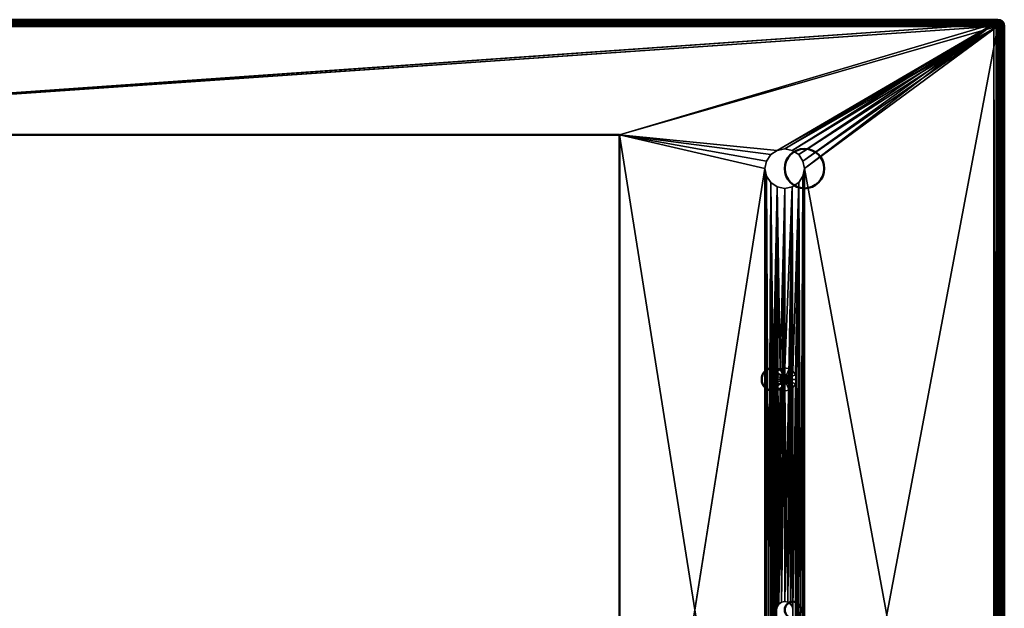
# Model space of a CAD drawing. Header units: millimetres. Extents: x -10 to 1197, y -358 to 10.
# Tile 8 of 8: x 898 to 1197, y -179 to 0. Entities that reach past the tile are written whole.
import ezdxf

# ---------------------------------------------------------------- set-up
doc = ezdxf.new("R2010")
doc.units = ezdxf.units.MM
doc.header["$MEASUREMENT"] = 0
doc.layers.add('0 Misc', color=7, linetype='Continuous', lineweight=35)
doc.layers.add('10 Raster Images', color=7, linetype='Continuous', lineweight=35)

msp = doc.modelspace()

# ---------------------------------------------------------------- linework, layer by layer
at = {"layer": '0 Misc', "color": 160, "linetype": 'Continuous', "lineweight": 50}
for p, q in [((600.43, 0, 2), (1194.86, 0, 2)), ((1194.86, -2, -0.04), (600.43, -2, -0.04)), ((601.64, -1.21, 69.96), (1193.64, -1.21, 69.96)), ((1194.86, 0, 2), (1193.64, -1.21, 69.96)), ((1194.86, -356.43, -0.04), (1194.86, -2, -0.04)), ((1195.64, -3.21, 69.96), (1196.85, -2, 2)), ((1196.85, -2, 2), (1196.85, -356.43, 2)), ((1195.64, -3.21, 69.96), (1195.64, -355.21, 69.96)), ((715.34, -34.91, 69.96), (1079.94, -34.91, 69.96)), ((1079.94, -34.91, -0.04), (715.34, -34.91, -0.04)), ((1079.94, -34.91, 69.96), (1079.94, -323.51, 69.96)), ((1079.94, -34.91, 69.96), (1079.94, -34.91, -0.04)), ((1079.94, -323.51, -0.04), (1079.94, -34.91, -0.04))]:
    msp.add_line(p, q, dxfattribs=at).dxf.unprotected_set("ltscale", 0)
at = {"layer": '0 Misc', "color": 160, "linetype": 'Continuous', "lineweight": 25}
for p, q in [((1193.64, -1.21, 69.96), (715.34, -34.91, 69.96)), ((715.34, -34.91, -0.04), (1194.86, -2, -0.04)), ((1193.64, -1.21, 69.96), (1079.94, -34.91, 69.96)), ((1079.94, -34.91, -0.04), (1194.86, -2, -0.04)), ((1193.64, -1.21, 69.96), (1127.85, -39.67, 69.96)), ((1127.85, -39.67, -0.04), (1194.86, -2, -0.04)), ((1193.64, -1.21, 69.96), (1130.14, -39.21, 69.96)), ((1130.14, -39.21, -0.04), (1194.86, -2, -0.04)), ((1193.64, -1.21, 69.96), (1132.44, -39.67, 69.96)), ((1132.44, -39.67, -0.04), (1194.86, -2, -0.04)), ((1193.64, -1.21, 69.96), (1134.38, -40.97, 69.96)), ((1134.38, -40.97, -0.04), (1194.86, -2, -0.04)), ((1193.64, -1.21, 69.96), (1135.68, -42.92, 69.96)), ((1135.68, -42.92, -0.04), (1194.86, -2, -0.04)), ((1193.64, -1.21, 69.96), (1136.14, -45.21, 69.96)), ((1136.14, -45.21, -0.04), (1194.86, -2, -0.04)), ((1136.14, -313.21, -0.04), (1194.86, -2, -0.04)), ((1193.64, -1.21, 69.96), (1193.64, -357.21, 69.96)), ((1193.64, -1.21, 69.96), (1194.41, -357.06, 69.96)), ((1194.41, -1.37, 69.96), (1194.41, -357.06, 69.96)), ((1194.41, -1.37, 69.96), (1195.06, -356.63, 69.96)), ((1195.06, -1.8, 69.96), (1195.06, -356.63, 69.96)), ((1195.49, -2.45, 69.96), (1195.06, -356.63, 69.96)), ((1195.49, -2.45, 69.96), (1195.49, -355.98, 69.96)), ((1195.64, -3.21, 69.96), (1195.49, -355.98, 69.96)), ((1079.94, -34.91, 69.96), (1124.14, -313.21, 69.96)), ((1127.85, -39.67, 69.96), (1079.94, -34.91, 69.96)), ((1125.9, -40.97, 69.96), (1079.94, -34.91, 69.96)), ((1124.6, -42.92, 69.96), (1079.94, -34.91, 69.96)), ((1124.14, -45.21, 69.96), (1079.94, -34.91, 69.96)), ((1079.94, -34.91, -0.04), (1127.85, -39.67, -0.04)), ((1079.94, -34.91, -0.04), (1125.9, -40.97, -0.04)), ((1079.94, -34.91, -0.04), (1124.6, -42.92, -0.04)), ((1079.94, -34.91, -0.04), (1124.14, -45.21, -0.04)), ((1079.94, -323.51, -0.04), (1124.14, -45.21, -0.04)), ((1124.14, -313.21, 69.96), (1124.14, -45.21, 69.96)), ((1124.14, -45.21, 69.96), (1124.6, -310.92, 69.96)), ((1124.14, -45.21, -0.04), (1124.14, -313.21, -0.04)), ((1124.14, -313.21, -0.04), (1124.6, -47.51, -0.04)), ((1124.6, -47.51, 69.96), (1124.6, -310.92, 69.96)), ((1124.6, -47.51, 69.96), (1125.9, -308.97, 69.96)), ((1124.6, -310.92, -0.04), (1124.6, -47.51, -0.04)), ((1134.38, -308.97, -0.04), (1135.68, -47.51, -0.04)), ((1135.68, -310.92, -0.04), (1136.14, -45.21, -0.04)), ((1135.68, -47.51, 69.96), (1135.68, -310.92, 69.96)), ((1135.68, -47.51, 69.96), (1136.14, -313.21, 69.96)), ((1135.68, -310.92, -0.04), (1135.68, -47.51, -0.04)), ((1136.14, -313.21, 69.96), (1136.14, -45.21, 69.96)), ((1136.14, -45.21, 69.96), (1193.64, -357.21, 69.96)), ((1136.14, -45.21, -0.04), (1136.14, -313.21, -0.04)), ((1124.6, -310.92, -0.04), (1125.9, -49.46, -0.04)), ((1125.9, -49.46, 69.96), (1125.9, -308.97, 69.96)), ((1125.9, -49.46, 69.96), (1126.64, -249.21, 69.96)), ((1126.64, -109.21, 69.96), (1125.9, -49.46, 69.96)), ((1125.9, -308.97, -0.04), (1125.9, -49.46, -0.04)), ((1125.9, -308.97, -0.04), (1127.85, -50.76, -0.04)), ((1127.85, -50.76, 69.96), (1126.64, -109.21, 69.96)), ((1127.85, -50.76, 69.96), (1126.91, -107.87, 69.96)), ((1127.64, -179.21, -0.04), (1127.85, -50.76, -0.04)), ((1127.85, -50.76, 69.96), (1127.67, -106.74, 69.96)), ((1127.83, -178.26, -0.04), (1127.85, -50.76, -0.04)), ((1127.85, -50.76, 69.96), (1128.8, -105.98, 69.96)), ((1128.37, -177.45, -0.04), (1127.85, -50.76, -0.04)), ((1132.44, -50.76, 69.96), (1130.14, -105.71, 69.96)), ((1130.14, -176.71, -0.04), (1132.44, -50.76, -0.04)), ((1131.1, -176.9, -0.04), (1132.44, -50.76, -0.04)), ((1132.44, -50.76, 69.96), (1131.48, -105.98, 69.96)), ((1131.91, -177.45, -0.04), (1132.44, -50.76, -0.04)), ((1132.44, -50.76, 69.96), (1132.62, -106.74, 69.96)), ((1132.45, -178.26, -0.04), (1132.44, -50.76, -0.04)), ((1132.45, -178.26, -0.04), (1134.38, -49.46, -0.04)), ((1134.38, -49.46, 69.96), (1132.62, -106.74, 69.96)), ((1132.64, -179.21, -0.04), (1134.38, -49.46, -0.04)), ((1134.38, -49.46, 69.96), (1133.37, -107.87, 69.96)), ((1134.38, -49.46, 69.96), (1133.64, -109.21, 69.96)), ((1134.38, -49.46, 69.96), (1133.64, -249.21, 69.96)), ((1134.38, -49.46, 69.96), (1134.38, -308.97, 69.96)), ((1134.38, -49.46, 69.96), (1135.68, -310.92, 69.96)), ((1134.38, -308.97, -0.04), (1134.38, -49.46, -0.04)), ((1128.37, -177.45, -0.04), (1130.14, -51.21, -0.04)), ((1130.14, -51.21, 69.96), (1128.8, -105.98, 69.96)), ((1129.18, -176.9, -0.04), (1130.14, -51.21, -0.04)), ((1130.14, -51.21, 69.96), (1130.14, -105.71, 69.96)), ((1130.14, -176.71, -0.04), (1130.14, -51.21, -0.04)), ((1130.14, -107.71, 79.96), (1130.14, -110.71, 79.96)), ((1130.14, -107.71, 79.96), (1130.72, -110.6, 79.96)), ((1126.64, -249.21, 69.96), (1126.64, -109.21, 69.96)), ((1126.64, -109.21, 69.96), (1126.91, -247.87, 69.96)), ((1126.91, -110.55, 69.96), (1126.91, -247.87, 69.96)), ((1126.91, -110.55, 69.96), (1127.67, -246.74, 69.96)), ((1126.91, -110.55, 69.96), (1127.64, -179.21, 69.96)), ((1128.76, -108.64, 79.96), (1128.76, -109.79, 79.96)), ((1128.76, -108.64, 79.96), (1129.08, -110.27, 79.96)), ((1129.08, -108.15, 79.96), (1129.08, -110.27, 79.96)), ((1129.08, -108.15, 79.96), (1129.57, -110.6, 79.96)), ((1129.57, -107.83, 79.96), (1129.57, -110.6, 79.96)), ((1129.57, -107.83, 79.96), (1130.14, -110.71, 79.96)), ((1130.72, -107.83, 79.96), (1130.72, -110.6, 79.96)), ((1130.72, -107.83, 79.96), (1131.2, -110.27, 79.96)), ((1131.2, -108.15, 79.96), (1131.2, -110.27, 79.96)), ((1131.2, -108.15, 79.96), (1131.53, -109.79, 79.96)), ((1131.53, -108.64, 79.96), (1131.53, -109.79, 79.96)), ((1132.64, -179.21, 69.96), (1133.37, -110.55, 69.96)), ((1133.64, -109.21, 69.96), (1133.37, -247.87, 69.96)), ((1133.37, -110.55, 69.96), (1133.37, -247.87, 69.96)), ((1133.64, -109.21, 69.96), (1133.64, -249.21, 69.96)), ((1127.67, -111.69, 69.96), (1127.64, -179.21, 69.96)), ((1127.67, -111.69, 69.96), (1127.83, -178.26, 69.96)), ((1128.8, -112.45, 69.96), (1127.83, -178.26, 69.96)), ((1128.8, -112.45, 69.96), (1128.37, -177.45, 69.96)), ((1128.8, -112.45, 69.96), (1129.18, -176.9, 69.96)), ((1130.14, -112.71, 69.96), (1129.18, -176.9, 69.96)), ((1130.14, -112.71, 69.96), (1130.14, -176.71, 69.96)), ((1130.14, -112.71, 69.96), (1131.1, -176.9, 69.96)), ((1131.48, -112.45, 69.96), (1131.1, -176.9, 69.96)), ((1131.48, -112.45, 69.96), (1131.91, -177.45, 69.96)), ((1132.62, -111.69, 69.96), (1131.91, -177.45, 69.96)), ((1132.62, -111.69, 69.96), (1132.45, -178.26, 69.96)), ((1132.62, -111.69, 69.96), (1132.64, -179.21, 69.96))]:
    msp.add_line(p, q, dxfattribs=at).dxf.unprotected_set("ltscale", 0)
at = {"layer": '0 Misc', "color": 160, "linetype": 'Continuous', "lineweight": 50}
for centre, radius in [((1136.14, -45.21, 69.96), 6), ((1136.14, -45.21, -0.04), 6), ((1126.64, -109.21, 69.96), 3.5), ((1126.64, -109.21, 77.96), 3.5), ((1128.64, -109.21, 79.96), 1.5), ((1132.64, -179.21, 69.96), 2.5), ((1132.64, -179.21, -0.04), 2.5)]:
    msp.add_circle(centre, radius, dxfattribs=at).dxf.unprotected_set("ltscale", 0)
at = {"layer": '0 Misc', "color": 160, "linetype": 'Continuous', "lineweight": 50, "extrusion": (-1, 8.11919e-15, -4.54675e-13)}
msp.add_arc((2, 1.96, -1194.86), 2, 178.977, 270, dxfattribs=at).dxf.unprotected_set("ltscale", 0)
at = {"layer": '0 Misc', "color": 160, "linetype": 'Continuous', "lineweight": 50, "extrusion": (-0.017846, -0.017849, 0.999681)}
msp.add_arc((846.37, 843.19, -19.32), 2, 45.0049, 134.9866, dxfattribs=at).dxf.unprotected_set("ltscale", 0)
at = {"layer": '0 Misc', "color": 160, "linetype": 'Continuous', "lineweight": 50, "extrusion": (0, 0, -1)}
msp.add_arc((-1193.64, -3.21, -69.96), 2, 90.0183, 179.9817, dxfattribs=at).dxf.unprotected_set("ltscale", 0)
at = {"layer": '0 Misc', "color": 160, "linetype": 'Continuous', "lineweight": 50, "extrusion": (0, -1, 0)}
msp.add_arc((1194.86, 1.96, 2), 2, 270, 1.023, dxfattribs=at).dxf.unprotected_set("ltscale", 0)
at = {"layer": '0 Misc', "color": 7, "lineweight": 25}
for points, invisible_edges in [([(600.43, 0, 2), (1194.86, -0.09, 1.37), (600.43, -0.09, 1.37)], 1), ([(600.43, 0, 2), (1194.86, 0, 2), (1194.86, -0.09, 1.37)], 12), ([(1194.86, 0, 2), (1193.64, -1.21, 69.96), (1194.41, -1.37, 69.96)], 1), ([(1194.86, 0, 2), (1194.41, -1.37, 69.96), (1195.62, -0.15, 2.01)], 1), ([(1194.86, 0, 2), (600.43, 0, 2), (601.64, -1.21, 69.96)], 12), ([(1194.86, -0.09, 1.37), (600.43, -0.37, 0.81), (600.43, -0.09, 1.37)], 1), ([(1194.86, -0.09, 1.37), (1194.86, -0.37, 0.81), (600.43, -0.37, 0.81)], 12), ([(1194.86, -0.37, 0.81), (600.43, -0.81, 0.35), (600.43, -0.37, 0.81)], 1), ([(1194.86, -0.37, 0.81), (1194.86, -0.81, 0.35), (600.43, -0.81, 0.35)], 12), ([(1194.86, -0.81, 0.35), (600.43, -1.37, 0.06), (600.43, -0.81, 0.35)], 1), ([(1194.86, -0.81, 0.35), (1194.86, -1.37, 0.06), (600.43, -1.37, 0.06)], 12), ([(600.43, -1.37, 0.06), (1194.86, -2, -0.04), (600.43, -2, -0.04)], 1), ([(600.43, -1.37, 0.06), (1194.86, -1.37, 0.06), (1194.86, -2, -0.04)], 12), ([(1194.86, 0, 2), (601.64, -1.21, 69.96), (1193.64, -1.21, 69.96)], 1), ([(1195.06, -1.8, 69.96), (1195.62, -0.15, 2.01), (1194.41, -1.37, 69.96)], 1), ([(1195.48, -2, 0.06), (1194.86, -356.43, -0.04), (1194.86, -2, -0.04)], 1), ([(1195.48, -2, 0.06), (1195.48, -356.43, 0.06), (1194.86, -356.43, -0.04)], 12), ([(1194.97, -0.17, 1.16), (1195.55, -0.48, 0.87), (1195.05, -0.41, 0.76)], 1), ([(1194.97, -0.17, 1.16), (1195.47, -0.21, 1.31), (1195.55, -0.48, 0.87)], 12), ([(1195.05, -0.74, 0.42), (1195.47, -1.28, 0.2), (1194.97, -1.13, 0.17)], 1), ([(1195.05, -0.41, 0.76), (1195.55, -0.85, 0.49), (1195.05, -0.74, 0.42)], 1), ([(1195.05, -0.41, 0.76), (1195.55, -0.48, 0.87), (1195.55, -0.85, 0.49)], 12), ([(1195.05, -0.74, 0.42), (1195.55, -0.85, 0.49), (1195.47, -1.28, 0.2)], 12), ([(1195.06, -1.8, 69.96), (1196.27, -0.59, 2.01), (1195.62, -0.15, 2.01)], 12), ([(1195.49, -2.45, 69.96), (1196.27, -0.59, 2.01), (1195.06, -1.8, 69.96)], 1), ([(1195.93, -0.37, 1.5), (1195.31, -0.06, 1.79), (1195.76, -0.22, 2)], 1), ([(1195.93, -0.37, 1.5), (1195.47, -0.21, 1.31), (1195.31, -0.06, 1.79)], 12), ([(1195.76, -1.97, 0.18), (1195.31, -1.75, 0.03), (1195.47, -1.28, 0.2)], 12), ([(1195.47, -0.21, 1.31), (1196.01, -0.65, 1.04), (1195.55, -0.48, 0.87)], 1), ([(1195.47, -0.21, 1.31), (1195.93, -0.37, 1.5), (1196.01, -0.65, 1.04)], 12), ([(1196.01, -1.03, 0.65), (1195.47, -1.28, 0.2), (1195.55, -0.85, 0.49)], 1), ([(1196.01, -1.03, 0.65), (1195.93, -1.48, 0.36), (1195.47, -1.28, 0.2)], 12), ([(1195.76, -1.97, 0.18), (1195.47, -1.28, 0.2), (1195.93, -1.48, 0.36)], 1), ([(1196.04, -356.43, 0.35), (1195.48, -2, 0.06), (1196.04, -2, 0.35)], 1), ([(1196.04, -356.43, 0.35), (1195.48, -356.43, 0.06), (1195.48, -2, 0.06)], 12), ([(1195.49, -2.45, 69.96), (1196.7, -1.23, 2.01), (1196.27, -0.59, 2.01)], 12), ([(1195.64, -3.21, 69.96), (1196.7, -1.23, 2.01), (1195.49, -2.45, 69.96)], 1), ([(1196.01, -1.03, 0.65), (1195.55, -0.48, 0.87), (1196.01, -0.65, 1.04)], 1), ([(1196.01, -1.03, 0.65), (1195.55, -0.85, 0.49), (1195.55, -0.48, 0.87)], 12), ([(1195.64, -3.21, 69.96), (1196.85, -2, 2), (1196.7, -1.23, 2.01)], 12), ([(1196.85, -356.43, 2), (1196.85, -2, 2), (1195.64, -3.21, 69.96)], 12), ([(1196.39, -0.92, 1.29), (1195.93, -0.37, 1.5), (1196.31, -0.65, 1.73)], 1), ([(1196.39, -0.92, 1.29), (1196.01, -0.65, 1.04), (1195.93, -0.37, 1.5)], 12), ([(1196.01, -1.03, 0.65), (1196.31, -1.72, 0.62), (1195.93, -1.48, 0.36)], 1), ([(1196.39, -1.28, 0.91), (1196.01, -0.65, 1.04), (1196.39, -0.92, 1.29)], 1), ([(1196.39, -1.28, 0.91), (1196.01, -1.03, 0.65), (1196.01, -0.65, 1.04)], 12), ([(1196.01, -1.03, 0.65), (1196.39, -1.28, 0.91), (1196.31, -1.72, 0.62)], 12), ([(1196.49, -356.43, 0.81), (1196.04, -2, 0.35), (1196.49, -2, 0.81)], 1), ([(1196.49, -356.43, 0.81), (1196.04, -356.43, 0.35), (1196.04, -2, 0.35)], 12), ([(1196.67, -1.25, 1.57), (1196.31, -0.65, 1.73), (1196.59, -1.01, 1.97)], 1), ([(1196.67, -1.25, 1.57), (1196.39, -0.92, 1.29), (1196.31, -0.65, 1.73)], 12), ([(1196.39, -1.28, 0.91), (1196.59, -1.97, 0.98), (1196.31, -1.72, 0.62)], 1), ([(1196.39, -0.92, 1.29), (1196.67, -1.58, 1.23), (1196.39, -1.28, 0.91)], 1), ([(1196.39, -0.92, 1.29), (1196.67, -1.25, 1.57), (1196.67, -1.58, 1.23)], 12), ([(1196.39, -1.28, 0.91), (1196.67, -1.58, 1.23), (1196.59, -1.97, 0.98)], 12), ([(1196.77, -356.43, 1.37), (1196.49, -2, 0.81), (1196.77, -2, 1.37)], 1), ([(1196.77, -356.43, 1.37), (1196.49, -356.43, 0.81), (1196.49, -2, 0.81)], 12), ([(1196.82, -1.91, 1.61), (1196.67, -1.25, 1.57), (1196.82, -1.64, 1.89)], 1), ([(1196.82, -1.91, 1.61), (1196.67, -1.58, 1.23), (1196.67, -1.25, 1.57)], 12), ([(1196.85, -2, 2), (1196.77, -356.43, 1.37), (1196.77, -2, 1.37)], 1), ([(1196.85, -2, 2), (1196.85, -356.43, 2), (1196.77, -356.43, 1.37)], 12), ([(1196.85, -356.43, 2), (1195.64, -3.21, 69.96), (1195.64, -355.21, 69.96)], 1), ([(1079.94, -34.91, -0.04), (715.34, -34.91, 69.96), (715.34, -34.91, -0.04)], 1), ([(1079.94, -34.91, -0.04), (1079.94, -34.91, 69.96), (715.34, -34.91, 69.96)], 12), ([(1079.94, -323.51, -0.04), (1079.94, -34.91, 69.96), (1079.94, -34.91, -0.04)], 1), ([(1079.94, -323.51, -0.04), (1079.94, -323.51, 69.96), (1079.94, -34.91, 69.96)], 12), ([(1124.6, -42.92, 69.96), (1125.9, -40.97, -0.04), (1125.9, -40.97, 69.96)], 1), ([(1124.6, -42.92, 69.96), (1124.6, -42.92, -0.04), (1125.9, -40.97, -0.04)], 12), ([(1125.9, -40.97, 69.96), (1127.85, -39.67, -0.04), (1127.85, -39.67, 69.96)], 1), ([(1125.9, -40.97, 69.96), (1125.9, -40.97, -0.04), (1127.85, -39.67, -0.04)], 12), ([(1130.14, -39.21, -0.04), (1127.85, -39.67, 69.96), (1127.85, -39.67, -0.04)], 1), ([(1130.14, -39.21, -0.04), (1130.14, -39.21, 69.96), (1127.85, -39.67, 69.96)], 12), ([(1132.44, -39.67, -0.04), (1130.14, -39.21, 69.96), (1130.14, -39.21, -0.04)], 1), ([(1132.44, -39.67, -0.04), (1132.44, -39.67, 69.96), (1130.14, -39.21, 69.96)], 12), ([(1134.38, -40.97, -0.04), (1132.44, -39.67, 69.96), (1132.44, -39.67, -0.04)], 1), ([(1134.38, -40.97, -0.04), (1134.38, -40.97, 69.96), (1132.44, -39.67, 69.96)], 12), ([(1135.68, -42.92, -0.04), (1134.38, -40.97, 69.96), (1134.38, -40.97, -0.04)], 1), ([(1135.68, -42.92, -0.04), (1135.68, -42.92, 69.96), (1134.38, -40.97, 69.96)], 12), ([(1124.6, -42.92, -0.04), (1124.14, -45.21, 69.96), (1124.14, -45.21, -0.04)], 1), ([(1124.6, -42.92, -0.04), (1124.6, -42.92, 69.96), (1124.14, -45.21, 69.96)], 12), ([(1136.14, -45.21, -0.04), (1135.68, -42.92, 69.96), (1135.68, -42.92, -0.04)], 1), ([(1136.14, -45.21, -0.04), (1136.14, -45.21, 69.96), (1135.68, -42.92, 69.96)], 12), ([(1124.14, -45.21, -0.04), (1124.6, -47.51, 69.96), (1124.6, -47.51, -0.04)], 1), ([(1124.14, -45.21, -0.04), (1124.14, -45.21, 69.96), (1124.6, -47.51, 69.96)], 12), ([(1124.6, -47.51, -0.04), (1125.9, -49.46, 69.96), (1125.9, -49.46, -0.04)], 1), ([(1124.6, -47.51, -0.04), (1124.6, -47.51, 69.96), (1125.9, -49.46, 69.96)], 12), ([(1134.38, -49.46, -0.04), (1135.68, -47.51, 69.96), (1135.68, -47.51, -0.04)], 1), ([(1134.38, -49.46, -0.04), (1134.38, -49.46, 69.96), (1135.68, -47.51, 69.96)], 12), ([(1135.68, -47.51, -0.04), (1136.14, -45.21, 69.96), (1136.14, -45.21, -0.04)], 1), ([(1135.68, -47.51, -0.04), (1135.68, -47.51, 69.96), (1136.14, -45.21, 69.96)], 12), ([(1125.9, -49.46, -0.04), (1127.85, -50.76, 69.96), (1127.85, -50.76, -0.04)], 1), ([(1125.9, -49.46, -0.04), (1125.9, -49.46, 69.96), (1127.85, -50.76, 69.96)], 12), ([(1127.85, -50.76, -0.04), (1130.14, -51.21, 69.96), (1130.14, -51.21, -0.04)], 1), ([(1127.85, -50.76, -0.04), (1127.85, -50.76, 69.96), (1130.14, -51.21, 69.96)], 12), ([(1130.14, -51.21, -0.04), (1132.44, -50.76, 69.96), (1132.44, -50.76, -0.04)], 1), ([(1130.14, -51.21, -0.04), (1130.14, -51.21, 69.96), (1132.44, -50.76, 69.96)], 12), ([(1132.44, -50.76, -0.04), (1134.38, -49.46, 69.96), (1134.38, -49.46, -0.04)], 1), ([(1132.44, -50.76, -0.04), (1132.44, -50.76, 69.96), (1134.38, -49.46, 69.96)], 12), ([(1126.91, -107.87, 69.96), (1127.67, -106.74, 77.96), (1127.67, -106.74, 69.96)], 1), ([(1126.91, -107.87, 69.96), (1126.91, -107.87, 77.96), (1127.67, -106.74, 77.96)], 12), ([(1126.91, -107.87, 77.96), (1129.08, -108.15, 79.96), (1127.67, -106.74, 77.96)], 1), ([(1127.67, -106.74, 69.96), (1128.8, -105.98, 77.96), (1128.8, -105.98, 69.96)], 1), ([(1127.67, -106.74, 69.96), (1127.67, -106.74, 77.96), (1128.8, -105.98, 77.96)], 12), ([(1127.67, -106.74, 77.96), (1129.57, -107.83, 79.96), (1128.8, -105.98, 77.96)], 1), ([(1127.67, -106.74, 77.96), (1129.08, -108.15, 79.96), (1129.57, -107.83, 79.96)], 12), ([(1128.8, -105.98, 69.96), (1130.14, -105.71, 77.96), (1130.14, -105.71, 69.96)], 1), ([(1128.8, -105.98, 69.96), (1128.8, -105.98, 77.96), (1130.14, -105.71, 77.96)], 12), ([(1128.8, -105.98, 77.96), (1130.14, -107.71, 79.96), (1130.14, -105.71, 77.96)], 1), ([(1128.8, -105.98, 77.96), (1129.57, -107.83, 79.96), (1130.14, -107.71, 79.96)], 12), ([(1130.14, -105.71, 69.96), (1131.48, -105.98, 77.96), (1131.48, -105.98, 69.96)], 1), ([(1130.14, -105.71, 69.96), (1130.14, -105.71, 77.96), (1131.48, -105.98, 77.96)], 12), ([(1130.14, -105.71, 77.96), (1130.72, -107.83, 79.96), (1131.48, -105.98, 77.96)], 1), ([(1130.14, -105.71, 77.96), (1130.14, -107.71, 79.96), (1130.72, -107.83, 79.96)], 12), ([(1131.2, -108.15, 79.96), (1131.48, -105.98, 77.96), (1130.72, -107.83, 79.96)], 1), ([(1131.2, -108.15, 79.96), (1132.62, -106.74, 77.96), (1131.48, -105.98, 77.96)], 12), ([(1131.53, -108.64, 79.96), (1132.62, -106.74, 77.96), (1131.2, -108.15, 79.96)], 1), ([(1132.62, -106.74, 77.96), (1131.48, -105.98, 69.96), (1131.48, -105.98, 77.96)], 1), ([(1132.62, -106.74, 77.96), (1132.62, -106.74, 69.96), (1131.48, -105.98, 69.96)], 12), ([(1131.53, -108.64, 79.96), (1133.37, -107.87, 77.96), (1132.62, -106.74, 77.96)], 12), ([(1133.37, -107.87, 77.96), (1132.62, -106.74, 69.96), (1132.62, -106.74, 77.96)], 1), ([(1133.37, -107.87, 77.96), (1133.37, -107.87, 69.96), (1132.62, -106.74, 69.96)], 12), ([(1126.64, -109.21, 69.96), (1126.91, -107.87, 77.96), (1126.91, -107.87, 69.96)], 1), ([(1126.64, -109.21, 69.96), (1126.64, -109.21, 77.96), (1126.91, -107.87, 77.96)], 12), ([(1126.64, -109.21, 77.96), (1128.76, -108.64, 79.96), (1126.91, -107.87, 77.96)], 1), ([(1126.64, -109.21, 77.96), (1128.64, -109.21, 79.96), (1128.76, -108.64, 79.96)], 12), ([(1126.91, -110.55, 69.96), (1126.64, -109.21, 77.96), (1126.64, -109.21, 69.96)], 1), ([(1126.91, -110.55, 69.96), (1126.91, -110.55, 77.96), (1126.64, -109.21, 77.96)], 12), ([(1126.91, -110.55, 77.96), (1128.64, -109.21, 79.96), (1126.64, -109.21, 77.96)], 1), ([(1126.91, -107.87, 77.96), (1128.76, -108.64, 79.96), (1129.08, -108.15, 79.96)], 12), ([(1126.91, -110.55, 77.96), (1128.76, -109.79, 79.96), (1128.64, -109.21, 79.96)], 12), ([(1127.67, -111.69, 77.96), (1128.76, -109.79, 79.96), (1126.91, -110.55, 77.96)], 1), ([(1127.67, -111.69, 69.96), (1126.91, -110.55, 77.96), (1126.91, -110.55, 69.96)], 1), ([(1127.67, -111.69, 69.96), (1127.67, -111.69, 77.96), (1126.91, -110.55, 77.96)], 12), ([(1127.67, -111.69, 77.96), (1129.08, -110.27, 79.96), (1128.76, -109.79, 79.96)], 12), ([(1128.8, -112.45, 77.96), (1129.08, -110.27, 79.96), (1127.67, -111.69, 77.96)], 1), ([(1128.8, -112.45, 77.96), (1129.57, -110.6, 79.96), (1129.08, -110.27, 79.96)], 12), ([(1130.14, -112.71, 77.96), (1129.57, -110.6, 79.96), (1128.8, -112.45, 77.96)], 1), ([(1130.14, -112.71, 77.96), (1130.14, -110.71, 79.96), (1129.57, -110.6, 79.96)], 12), ([(1131.48, -112.45, 77.96), (1130.72, -110.6, 79.96), (1130.14, -110.71, 79.96)], 12), ([(1132.62, -111.69, 77.96), (1131.2, -110.27, 79.96), (1130.72, -110.6, 79.96)], 12), ([(1132.62, -111.69, 77.96), (1130.72, -110.6, 79.96), (1131.48, -112.45, 77.96)], 1), ([(1133.37, -110.55, 77.96), (1131.53, -109.79, 79.96), (1131.2, -110.27, 79.96)], 12), ([(1133.37, -110.55, 77.96), (1131.2, -110.27, 79.96), (1132.62, -111.69, 77.96)], 1), ([(1133.37, -107.87, 77.96), (1131.53, -108.64, 79.96), (1131.64, -109.21, 79.96)], 12), ([(1133.64, -109.21, 77.96), (1131.53, -109.79, 79.96), (1133.37, -110.55, 77.96)], 1), ([(1133.64, -109.21, 77.96), (1131.64, -109.21, 79.96), (1131.53, -109.79, 79.96)], 12), ([(1133.37, -107.87, 77.96), (1131.64, -109.21, 79.96), (1133.64, -109.21, 77.96)], 1), ([(1133.37, -110.55, 69.96), (1132.62, -111.69, 77.96), (1132.62, -111.69, 69.96)], 1), ([(1133.37, -110.55, 69.96), (1133.37, -110.55, 77.96), (1132.62, -111.69, 77.96)], 12), ([(1133.37, -107.87, 69.96), (1133.64, -109.21, 77.96), (1133.64, -109.21, 69.96)], 1), ([(1133.37, -107.87, 69.96), (1133.37, -107.87, 77.96), (1133.64, -109.21, 77.96)], 12), ([(1133.64, -109.21, 69.96), (1133.37, -110.55, 77.96), (1133.37, -110.55, 69.96)], 1), ([(1133.64, -109.21, 69.96), (1133.64, -109.21, 77.96), (1133.37, -110.55, 77.96)], 12), ([(1128.8, -112.45, 69.96), (1127.67, -111.69, 77.96), (1127.67, -111.69, 69.96)], 1), ([(1128.8, -112.45, 69.96), (1128.8, -112.45, 77.96), (1127.67, -111.69, 77.96)], 12), ([(1130.14, -112.71, 69.96), (1128.8, -112.45, 77.96), (1128.8, -112.45, 69.96)], 1), ([(1130.14, -112.71, 69.96), (1130.14, -112.71, 77.96), (1128.8, -112.45, 77.96)], 12), ([(1131.48, -112.45, 77.96), (1130.14, -110.71, 79.96), (1130.14, -112.71, 77.96)], 1), ([(1131.48, -112.45, 69.96), (1130.14, -112.71, 77.96), (1130.14, -112.71, 69.96)], 1), ([(1131.48, -112.45, 69.96), (1131.48, -112.45, 77.96), (1130.14, -112.71, 77.96)], 12), ([(1132.62, -111.69, 69.96), (1131.48, -112.45, 77.96), (1131.48, -112.45, 69.96)], 1), ([(1132.62, -111.69, 69.96), (1132.62, -111.69, 77.96), (1131.48, -112.45, 77.96)], 12), ([(1127.83, -178.26, -0.04), (1127.64, -179.21, 69.96), (1127.64, -179.21, -0.04)], 1), ([(1127.83, -178.26, -0.04), (1127.83, -178.26, 69.96), (1127.64, -179.21, 69.96)], 12), ([(1127.83, -178.26, 69.96), (1128.37, -177.45, -0.04), (1128.37, -177.45, 69.96)], 1), ([(1127.83, -178.26, 69.96), (1127.83, -178.26, -0.04), (1128.37, -177.45, -0.04)], 12), ([(1128.37, -177.45, 69.96), (1129.18, -176.9, -0.04), (1129.18, -176.9, 69.96)], 1), ([(1128.37, -177.45, 69.96), (1128.37, -177.45, -0.04), (1129.18, -176.9, -0.04)], 12), ([(1130.14, -176.71, -0.04), (1129.18, -176.9, 69.96), (1129.18, -176.9, -0.04)], 1), ([(1130.14, -176.71, -0.04), (1130.14, -176.71, 69.96), (1129.18, -176.9, 69.96)], 12), ([(1131.1, -176.9, -0.04), (1130.14, -176.71, 69.96), (1130.14, -176.71, -0.04)], 1), ([(1131.1, -176.9, -0.04), (1131.1, -176.9, 69.96), (1130.14, -176.71, 69.96)], 12), ([(1131.91, -177.45, -0.04), (1131.1, -176.9, 69.96), (1131.1, -176.9, -0.04)], 1), ([(1131.91, -177.45, -0.04), (1131.91, -177.45, 69.96), (1131.1, -176.9, 69.96)], 12), ([(1132.45, -178.26, -0.04), (1131.91, -177.45, 69.96), (1131.91, -177.45, -0.04)], 1), ([(1132.45, -178.26, -0.04), (1132.45, -178.26, 69.96), (1131.91, -177.45, 69.96)], 12), ([(1132.64, -179.21, -0.04), (1132.45, -178.26, 69.96), (1132.45, -178.26, -0.04)], 1), ([(1132.64, -179.21, -0.04), (1132.64, -179.21, 69.96), (1132.45, -178.26, 69.96)], 12)]:
    msp.add_3dface(points, dxfattribs=dict(at, invisible_edges=invisible_edges))
for points in [[(1194.86, 0, 2), (1194.97, -0.17, 1.16), (1194.86, -0.09, 1.37)], [(1195.62, -0.15, 2.01), (1195.31, -0.06, 1.79), (1194.86, 0, 2)], [(1194.97, -0.17, 1.16), (1194.86, 0, 2), (1195.31, -0.06, 1.79)], [(715.34, -34.91, -0.04), (600.43, -2, -0.04), (1194.86, -2, -0.04)], [(601.64, -1.21, 69.96), (715.34, -34.91, 69.96), (1193.64, -1.21, 69.96)], [(1193.64, -1.21, 69.96), (715.34, -34.91, 69.96), (1079.94, -34.91, 69.96)], [(715.34, -34.91, -0.04), (1194.86, -2, -0.04), (1079.94, -34.91, -0.04)], [(1193.64, -1.21, 69.96), (1079.94, -34.91, 69.96), (1127.85, -39.67, 69.96)], [(1079.94, -34.91, -0.04), (1194.86, -2, -0.04), (1127.85, -39.67, -0.04)], [(1193.64, -1.21, 69.96), (1127.85, -39.67, 69.96), (1130.14, -39.21, 69.96)], [(1127.85, -39.67, -0.04), (1194.86, -2, -0.04), (1130.14, -39.21, -0.04)], [(1193.64, -1.21, 69.96), (1130.14, -39.21, 69.96), (1132.44, -39.67, 69.96)], [(1130.14, -39.21, -0.04), (1194.86, -2, -0.04), (1132.44, -39.67, -0.04)], [(1193.64, -1.21, 69.96), (1132.44, -39.67, 69.96), (1134.38, -40.97, 69.96)], [(1132.44, -39.67, -0.04), (1194.86, -2, -0.04), (1134.38, -40.97, -0.04)], [(1193.64, -1.21, 69.96), (1134.38, -40.97, 69.96), (1135.68, -42.92, 69.96)], [(1134.38, -40.97, -0.04), (1194.86, -2, -0.04), (1135.68, -42.92, -0.04)], [(1193.64, -1.21, 69.96), (1135.68, -42.92, 69.96), (1136.14, -45.21, 69.96)], [(1135.68, -42.92, -0.04), (1194.86, -2, -0.04), (1136.14, -45.21, -0.04)], [(1193.64, -1.21, 69.96), (1136.14, -45.21, 69.96), (1193.64, -357.21, 69.96)], [(1136.14, -45.21, -0.04), (1194.86, -2, -0.04), (1136.14, -313.21, -0.04)], [(1194.86, -356.43, -0.04), (1136.14, -313.21, -0.04), (1194.86, -2, -0.04)], [(1193.64, -1.21, 69.96), (1193.64, -357.21, 69.96), (1194.41, -357.06, 69.96)], [(1193.64, -1.21, 69.96), (1194.41, -357.06, 69.96), (1194.41, -1.37, 69.96)], [(1194.41, -1.37, 69.96), (1194.41, -357.06, 69.96), (1195.06, -356.63, 69.96)], [(1194.41, -1.37, 69.96), (1195.06, -356.63, 69.96), (1195.06, -1.8, 69.96)], [(1194.97, -0.17, 1.16), (1194.86, -0.37, 0.81), (1194.86, -0.09, 1.37)], [(1195.05, -0.41, 0.76), (1194.86, -0.37, 0.81), (1194.97, -0.17, 1.16)], [(1194.86, -0.81, 0.35), (1194.86, -0.37, 0.81), (1195.05, -0.74, 0.42)], [(1195.05, -0.74, 0.42), (1194.86, -0.37, 0.81), (1195.05, -0.41, 0.76)], [(1194.97, -1.13, 0.17), (1194.86, -0.81, 0.35), (1195.05, -0.74, 0.42)], [(1194.86, -1.37, 0.06), (1194.86, -0.81, 0.35), (1194.97, -1.13, 0.17)], [(1195.47, -1.28, 0.2), (1194.86, -1.37, 0.06), (1194.97, -1.13, 0.17)], [(1195.47, -1.28, 0.2), (1195.31, -1.75, 0.03), (1194.86, -1.37, 0.06)], [(1195.31, -1.75, 0.03), (1194.86, -2, -0.04), (1194.86, -1.37, 0.06)], [(1195.48, -2, 0.06), (1194.86, -2, -0.04), (1195.31, -1.75, 0.03)], [(1195.31, -0.06, 1.79), (1195.47, -0.21, 1.31), (1194.97, -0.17, 1.16)], [(1195.06, -1.8, 69.96), (1195.06, -356.63, 69.96), (1195.49, -2.45, 69.96)], [(1195.49, -2.45, 69.96), (1195.06, -356.63, 69.96), (1195.49, -355.98, 69.96)], [(1195.62, -0.15, 2.01), (1195.76, -0.22, 2), (1195.31, -0.06, 1.79)], [(1195.48, -2, 0.06), (1195.31, -1.75, 0.03), (1195.76, -1.97, 0.18)], [(1195.76, -1.97, 0.18), (1196.04, -2, 0.35), (1195.48, -2, 0.06)], [(1195.49, -2.45, 69.96), (1195.49, -355.98, 69.96), (1195.64, -3.21, 69.96)], [(1196.27, -0.59, 2.01), (1195.76, -0.22, 2), (1195.62, -0.15, 2.01)], [(1196.27, -0.59, 2.01), (1195.93, -0.37, 1.5), (1195.76, -0.22, 2)], [(1195.76, -1.97, 0.18), (1195.93, -1.48, 0.36), (1196.04, -2, 0.35)], [(1196.31, -0.65, 1.73), (1195.93, -0.37, 1.5), (1196.27, -0.59, 2.01)], [(1196.31, -1.72, 0.62), (1196.04, -2, 0.35), (1195.93, -1.48, 0.36)], [(1196.04, -2, 0.35), (1196.31, -1.72, 0.62), (1196.49, -2, 0.81)], [(1196.59, -1.01, 1.97), (1196.31, -0.65, 1.73), (1196.27, -0.59, 2.01)], [(1196.59, -1.01, 1.97), (1196.27, -0.59, 2.01), (1196.7, -1.23, 2.01)], [(1196.49, -2, 0.81), (1196.31, -1.72, 0.62), (1196.59, -1.97, 0.98)], [(1196.49, -2, 0.81), (1196.59, -1.97, 0.98), (1196.77, -2, 1.37)], [(1196.67, -1.25, 1.57), (1196.59, -1.01, 1.97), (1196.7, -1.23, 2.01)], [(1196.59, -1.97, 0.98), (1196.67, -1.58, 1.23), (1196.77, -2, 1.37)], [(1196.67, -1.25, 1.57), (1196.7, -1.23, 2.01), (1196.82, -1.64, 1.89)], [(1196.77, -2, 1.37), (1196.67, -1.58, 1.23), (1196.82, -1.91, 1.61)], [(1196.82, -1.64, 1.89), (1196.7, -1.23, 2.01), (1196.85, -2, 2)], [(1196.82, -1.91, 1.61), (1196.85, -2, 2), (1196.77, -2, 1.37)], [(1196.82, -1.91, 1.61), (1196.82, -1.64, 1.89), (1196.85, -2, 2)], [(1195.64, -3.21, 69.96), (1195.49, -355.98, 69.96), (1195.64, -355.21, 69.96)], [(1079.94, -323.51, 69.96), (1124.14, -313.21, 69.96), (1079.94, -34.91, 69.96)], [(1127.85, -39.67, 69.96), (1079.94, -34.91, 69.96), (1125.9, -40.97, 69.96)], [(1125.9, -40.97, 69.96), (1079.94, -34.91, 69.96), (1124.6, -42.92, 69.96)], [(1124.6, -42.92, 69.96), (1079.94, -34.91, 69.96), (1124.14, -45.21, 69.96)], [(1124.14, -45.21, 69.96), (1079.94, -34.91, 69.96), (1124.14, -313.21, 69.96)], [(1079.94, -34.91, -0.04), (1127.85, -39.67, -0.04), (1125.9, -40.97, -0.04)], [(1079.94, -34.91, -0.04), (1125.9, -40.97, -0.04), (1124.6, -42.92, -0.04)], [(1079.94, -34.91, -0.04), (1124.6, -42.92, -0.04), (1124.14, -45.21, -0.04)], [(1079.94, -34.91, -0.04), (1124.14, -45.21, -0.04), (1079.94, -323.51, -0.04)], [(1124.14, -313.21, -0.04), (1079.94, -323.51, -0.04), (1124.14, -45.21, -0.04)], [(1124.6, -310.92, 69.96), (1124.14, -45.21, 69.96), (1124.14, -313.21, 69.96)], [(1124.14, -45.21, 69.96), (1124.6, -310.92, 69.96), (1124.6, -47.51, 69.96)], [(1124.6, -47.51, -0.04), (1124.14, -313.21, -0.04), (1124.14, -45.21, -0.04)], [(1124.14, -313.21, -0.04), (1124.6, -47.51, -0.04), (1124.6, -310.92, -0.04)], [(1124.6, -47.51, 69.96), (1124.6, -310.92, 69.96), (1125.9, -308.97, 69.96)], [(1124.6, -47.51, 69.96), (1125.9, -308.97, 69.96), (1125.9, -49.46, 69.96)], [(1124.6, -310.92, -0.04), (1124.6, -47.51, -0.04), (1125.9, -49.46, -0.04)], [(1134.38, -49.46, 69.96), (1135.68, -310.92, 69.96), (1135.68, -47.51, 69.96)], [(1134.38, -308.97, -0.04), (1134.38, -49.46, -0.04), (1135.68, -47.51, -0.04)], [(1134.38, -308.97, -0.04), (1135.68, -47.51, -0.04), (1135.68, -310.92, -0.04)], [(1135.68, -47.51, 69.96), (1136.14, -313.21, 69.96), (1136.14, -45.21, 69.96)], [(1135.68, -310.92, -0.04), (1135.68, -47.51, -0.04), (1136.14, -45.21, -0.04)], [(1135.68, -310.92, -0.04), (1136.14, -45.21, -0.04), (1136.14, -313.21, -0.04)], [(1135.68, -47.51, 69.96), (1135.68, -310.92, 69.96), (1136.14, -313.21, 69.96)], [(1136.14, -313.21, 69.96), (1193.64, -357.21, 69.96), (1136.14, -45.21, 69.96)], [(1124.6, -310.92, -0.04), (1125.9, -49.46, -0.04), (1125.9, -308.97, -0.04)], [(1125.9, -49.46, 69.96), (1125.9, -308.97, 69.96), (1126.64, -249.21, 69.96)], [(1125.9, -49.46, 69.96), (1126.64, -109.21, 69.96), (1127.85, -50.76, 69.96)], [(1126.64, -109.21, 69.96), (1125.9, -49.46, 69.96), (1126.64, -249.21, 69.96)], [(1125.9, -308.97, -0.04), (1125.9, -49.46, -0.04), (1127.85, -50.76, -0.04)], [(1125.9, -308.97, -0.04), (1127.85, -50.76, -0.04), (1127.64, -179.21, -0.04)], [(1127.85, -50.76, 69.96), (1126.64, -109.21, 69.96), (1126.91, -107.87, 69.96)], [(1127.85, -50.76, 69.96), (1126.91, -107.87, 69.96), (1127.67, -106.74, 69.96)], [(1127.64, -179.21, -0.04), (1127.85, -50.76, -0.04), (1127.83, -178.26, -0.04)], [(1127.85, -50.76, 69.96), (1127.67, -106.74, 69.96), (1128.8, -105.98, 69.96)], [(1127.83, -178.26, -0.04), (1127.85, -50.76, -0.04), (1128.37, -177.45, -0.04)], [(1127.85, -50.76, 69.96), (1128.8, -105.98, 69.96), (1130.14, -51.21, 69.96)], [(1128.37, -177.45, -0.04), (1127.85, -50.76, -0.04), (1130.14, -51.21, -0.04)], [(1130.14, -51.21, 69.96), (1130.14, -105.71, 69.96), (1132.44, -50.76, 69.96)], [(1132.44, -50.76, 69.96), (1130.14, -105.71, 69.96), (1131.48, -105.98, 69.96)], [(1130.14, -176.71, -0.04), (1130.14, -51.21, -0.04), (1132.44, -50.76, -0.04)], [(1130.14, -176.71, -0.04), (1132.44, -50.76, -0.04), (1131.1, -176.9, -0.04)], [(1131.1, -176.9, -0.04), (1132.44, -50.76, -0.04), (1131.91, -177.45, -0.04)], [(1132.44, -50.76, 69.96), (1131.48, -105.98, 69.96), (1132.62, -106.74, 69.96)], [(1131.91, -177.45, -0.04), (1132.44, -50.76, -0.04), (1132.45, -178.26, -0.04)], [(1132.44, -50.76, 69.96), (1132.62, -106.74, 69.96), (1134.38, -49.46, 69.96)], [(1132.45, -178.26, -0.04), (1132.44, -50.76, -0.04), (1134.38, -49.46, -0.04)], [(1132.45, -178.26, -0.04), (1134.38, -49.46, -0.04), (1132.64, -179.21, -0.04)], [(1134.38, -49.46, 69.96), (1132.62, -106.74, 69.96), (1133.37, -107.87, 69.96)], [(1134.38, -308.97, -0.04), (1132.64, -179.21, -0.04), (1134.38, -49.46, -0.04)], [(1134.38, -49.46, 69.96), (1133.37, -107.87, 69.96), (1133.64, -109.21, 69.96)], [(1134.38, -49.46, 69.96), (1133.64, -109.21, 69.96), (1133.64, -249.21, 69.96)], [(1134.38, -49.46, 69.96), (1133.64, -249.21, 69.96), (1134.38, -308.97, 69.96)], [(1134.38, -49.46, 69.96), (1134.38, -308.97, 69.96), (1135.68, -310.92, 69.96)], [(1128.37, -177.45, -0.04), (1130.14, -51.21, -0.04), (1129.18, -176.9, -0.04)], [(1130.14, -51.21, 69.96), (1128.8, -105.98, 69.96), (1130.14, -105.71, 69.96)], [(1129.18, -176.9, -0.04), (1130.14, -51.21, -0.04), (1130.14, -176.71, -0.04)], [(1129.57, -107.83, 79.96), (1130.14, -110.71, 79.96), (1130.14, -107.71, 79.96)], [(1130.14, -107.71, 79.96), (1130.14, -110.71, 79.96), (1130.72, -110.6, 79.96)], [(1130.14, -107.71, 79.96), (1130.72, -110.6, 79.96), (1130.72, -107.83, 79.96)], [(1126.91, -247.87, 69.96), (1126.64, -109.21, 69.96), (1126.64, -249.21, 69.96)], [(1126.64, -109.21, 69.96), (1126.91, -247.87, 69.96), (1126.91, -110.55, 69.96)], [(1126.91, -110.55, 69.96), (1126.91, -247.87, 69.96), (1127.67, -246.74, 69.96)], [(1126.91, -110.55, 69.96), (1127.67, -246.74, 69.96), (1127.64, -179.21, 69.96)], [(1127.64, -179.21, 69.96), (1127.67, -111.69, 69.96), (1126.91, -110.55, 69.96)], [(1128.76, -109.79, 79.96), (1128.76, -108.64, 79.96), (1128.64, -109.21, 79.96)], [(1128.76, -108.64, 79.96), (1129.08, -110.27, 79.96), (1129.08, -108.15, 79.96)], [(1128.76, -108.64, 79.96), (1128.76, -109.79, 79.96), (1129.08, -110.27, 79.96)], [(1129.08, -108.15, 79.96), (1129.57, -110.6, 79.96), (1129.57, -107.83, 79.96)], [(1129.08, -108.15, 79.96), (1129.08, -110.27, 79.96), (1129.57, -110.6, 79.96)], [(1129.57, -107.83, 79.96), (1129.57, -110.6, 79.96), (1130.14, -110.71, 79.96)], [(1130.72, -107.83, 79.96), (1130.72, -110.6, 79.96), (1131.2, -110.27, 79.96)], [(1130.72, -107.83, 79.96), (1131.2, -110.27, 79.96), (1131.2, -108.15, 79.96)], [(1131.2, -108.15, 79.96), (1131.2, -110.27, 79.96), (1131.53, -109.79, 79.96)], [(1131.2, -108.15, 79.96), (1131.53, -109.79, 79.96), (1131.53, -108.64, 79.96)], [(1131.53, -108.64, 79.96), (1131.53, -109.79, 79.96), (1131.64, -109.21, 79.96)], [(1132.62, -111.69, 69.96), (1132.64, -179.21, 69.96), (1133.37, -110.55, 69.96)], [(1132.64, -179.21, 69.96), (1133.37, -247.87, 69.96), (1133.37, -110.55, 69.96)], [(1133.37, -110.55, 69.96), (1133.37, -247.87, 69.96), (1133.64, -109.21, 69.96)], [(1133.64, -109.21, 69.96), (1133.37, -247.87, 69.96), (1133.64, -249.21, 69.96)], [(1127.67, -111.69, 69.96), (1127.64, -179.21, 69.96), (1127.83, -178.26, 69.96)], [(1127.67, -111.69, 69.96), (1127.83, -178.26, 69.96), (1128.8, -112.45, 69.96)], [(1128.8, -112.45, 69.96), (1127.83, -178.26, 69.96), (1128.37, -177.45, 69.96)], [(1128.8, -112.45, 69.96), (1128.37, -177.45, 69.96), (1129.18, -176.9, 69.96)], [(1128.8, -112.45, 69.96), (1129.18, -176.9, 69.96), (1130.14, -112.71, 69.96)], [(1130.14, -112.71, 69.96), (1129.18, -176.9, 69.96), (1130.14, -176.71, 69.96)], [(1130.14, -112.71, 69.96), (1131.1, -176.9, 69.96), (1131.48, -112.45, 69.96)], [(1130.14, -112.71, 69.96), (1130.14, -176.71, 69.96), (1131.1, -176.9, 69.96)], [(1131.48, -112.45, 69.96), (1131.1, -176.9, 69.96), (1131.91, -177.45, 69.96)], [(1131.48, -112.45, 69.96), (1131.91, -177.45, 69.96), (1132.62, -111.69, 69.96)], [(1132.62, -111.69, 69.96), (1131.91, -177.45, 69.96), (1132.45, -178.26, 69.96)], [(1132.62, -111.69, 69.96), (1132.45, -178.26, 69.96), (1132.64, -179.21, 69.96)]]:
    msp.add_3dface(points, dxfattribs=at)
at = {"layer": '10 Raster Images', "color": 160, "linetype": 'Continuous', "lineweight": 25}
for p, q in [((1194.86, -2, -0.04), (600.43, -2, -0.04)), ((601.64, -1.21, 69.96), (1193.64, -1.21, 69.96)), ((1193.64, -1.21, 69.96), (1194.41, -1.37, 69.96)), ((1194.41, -1.37, 69.96), (1195.06, -1.8, 69.96)), ((1194.86, -356.43, -0.04), (1194.86, -2, -0.04)), ((1195.06, -1.8, 69.96), (1195.49, -2.45, 69.96)), ((1195.49, -2.45, 69.96), (1195.64, -3.21, 69.96)), ((1195.64, -3.21, 69.96), (1195.64, -355.21, 69.96)), ((1079.94, -34.91, 69.96), (715.34, -34.91, 69.96)), ((715.34, -34.91, -0.04), (1079.94, -34.91, -0.04)), ((1079.94, -323.51, 69.96), (1079.94, -34.91, 69.96)), ((1079.94, -34.91, -0.04), (1079.94, -323.51, -0.04)), ((1125.9, -40.97, 69.96), (1124.6, -42.92, 69.96)), ((1124.6, -42.92, -0.04), (1125.9, -40.97, -0.04)), ((1127.85, -39.67, 69.96), (1125.9, -40.97, 69.96)), ((1125.9, -40.97, -0.04), (1127.85, -39.67, -0.04)), ((1130.14, -39.21, 69.96), (1127.85, -39.67, 69.96)), ((1127.85, -39.67, -0.04), (1130.14, -39.21, -0.04)), ((1132.44, -39.67, 69.96), (1130.14, -39.21, 69.96)), ((1130.14, -39.21, -0.04), (1132.44, -39.67, -0.04)), ((1134.38, -40.97, 69.96), (1132.44, -39.67, 69.96)), ((1132.44, -39.67, -0.04), (1134.38, -40.97, -0.04)), ((1135.68, -42.92, 69.96), (1134.38, -40.97, 69.96)), ((1134.38, -40.97, -0.04), (1135.68, -42.92, -0.04)), ((1124.6, -42.92, 69.96), (1124.14, -45.21, 69.96)), ((1124.14, -45.21, -0.04), (1124.6, -42.92, -0.04)), ((1136.14, -45.21, 69.96), (1135.68, -42.92, 69.96)), ((1135.68, -42.92, -0.04), (1136.14, -45.21, -0.04)), ((1124.14, -45.21, 69.96), (1124.6, -47.51, 69.96)), ((1124.6, -47.51, -0.04), (1124.14, -45.21, -0.04)), ((1124.6, -47.51, 69.96), (1125.9, -49.46, 69.96)), ((1125.9, -49.46, -0.04), (1124.6, -47.51, -0.04)), ((1134.38, -49.46, 69.96), (1135.68, -47.51, 69.96)), ((1135.68, -47.51, -0.04), (1134.38, -49.46, -0.04)), ((1135.68, -47.51, 69.96), (1136.14, -45.21, 69.96)), ((1136.14, -45.21, -0.04), (1135.68, -47.51, -0.04)), ((1125.9, -49.46, 69.96), (1127.85, -50.76, 69.96)), ((1127.85, -50.76, -0.04), (1125.9, -49.46, -0.04)), ((1127.85, -50.76, 69.96), (1130.14, -51.21, 69.96)), ((1130.14, -51.21, -0.04), (1127.85, -50.76, -0.04)), ((1130.14, -51.21, 69.96), (1132.44, -50.76, 69.96)), ((1132.44, -50.76, -0.04), (1130.14, -51.21, -0.04)), ((1132.44, -50.76, 69.96), (1134.38, -49.46, 69.96)), ((1134.38, -49.46, -0.04), (1132.44, -50.76, -0.04)), ((1127.67, -106.74, 69.96), (1126.91, -107.87, 69.96)), ((1128.8, -105.98, 69.96), (1127.67, -106.74, 69.96)), ((1130.14, -105.71, 69.96), (1128.8, -105.98, 69.96)), ((1129.57, -107.83, 79.96), (1130.14, -107.71, 79.96)), ((1131.48, -105.98, 69.96), (1130.14, -105.71, 69.96)), ((1130.14, -107.71, 79.96), (1130.72, -107.83, 79.96)), ((1132.62, -106.74, 69.96), (1131.48, -105.98, 69.96)), ((1133.37, -107.87, 69.96), (1132.62, -106.74, 69.96)), ((1126.91, -107.87, 69.96), (1126.64, -109.21, 69.96)), ((1126.64, -109.21, 69.96), (1126.91, -110.55, 69.96)), ((1126.91, -110.55, 69.96), (1127.67, -111.69, 69.96)), ((1128.64, -109.21, 79.96), (1128.76, -108.64, 79.96)), ((1128.76, -109.79, 79.96), (1128.64, -109.21, 79.96)), ((1128.76, -108.64, 79.96), (1129.08, -108.15, 79.96)), ((1129.08, -110.27, 79.96), (1128.76, -109.79, 79.96)), ((1129.08, -108.15, 79.96), (1129.57, -107.83, 79.96)), ((1129.57, -110.6, 79.96), (1129.08, -110.27, 79.96)), ((1130.14, -110.71, 79.96), (1129.57, -110.6, 79.96)), ((1130.72, -110.6, 79.96), (1130.14, -110.71, 79.96)), ((1130.72, -107.83, 79.96), (1131.2, -108.15, 79.96)), ((1131.2, -110.27, 79.96), (1130.72, -110.6, 79.96)), ((1131.2, -108.15, 79.96), (1131.53, -108.64, 79.96)), ((1131.53, -109.79, 79.96), (1131.2, -110.27, 79.96)), ((1131.53, -108.64, 79.96), (1131.64, -109.21, 79.96)), ((1131.64, -109.21, 79.96), (1131.53, -109.79, 79.96)), ((1132.62, -111.69, 69.96), (1133.37, -110.55, 69.96)), ((1133.64, -109.21, 69.96), (1133.37, -107.87, 69.96)), ((1133.37, -110.55, 69.96), (1133.64, -109.21, 69.96)), ((1127.67, -111.69, 69.96), (1128.8, -112.45, 69.96)), ((1128.8, -112.45, 69.96), (1130.14, -112.71, 69.96)), ((1130.14, -112.71, 69.96), (1131.48, -112.45, 69.96)), ((1131.48, -112.45, 69.96), (1132.62, -111.69, 69.96)), ((1127.83, -178.26, 69.96), (1127.64, -179.21, 69.96)), ((1127.64, -179.21, -0.04), (1127.83, -178.26, -0.04)), ((1128.37, -177.45, 69.96), (1127.83, -178.26, 69.96)), ((1127.83, -178.26, -0.04), (1128.37, -177.45, -0.04)), ((1129.18, -176.9, 69.96), (1128.37, -177.45, 69.96)), ((1128.37, -177.45, -0.04), (1129.18, -176.9, -0.04)), ((1130.14, -176.71, 69.96), (1129.18, -176.9, 69.96)), ((1129.18, -176.9, -0.04), (1130.14, -176.71, -0.04)), ((1131.1, -176.9, 69.96), (1130.14, -176.71, 69.96)), ((1130.14, -176.71, -0.04), (1131.1, -176.9, -0.04)), ((1131.91, -177.45, 69.96), (1131.1, -176.9, 69.96)), ((1131.1, -176.9, -0.04), (1131.91, -177.45, -0.04)), ((1132.45, -178.26, 69.96), (1131.91, -177.45, 69.96)), ((1131.91, -177.45, -0.04), (1132.45, -178.26, -0.04)), ((1132.64, -179.21, 69.96), (1132.45, -178.26, 69.96)), ((1132.45, -178.26, -0.04), (1132.64, -179.21, -0.04))]:
    msp.add_line(p, q, dxfattribs=at).dxf.unprotected_set("ltscale", 0)

doc.saveas('drawing.dxf')
